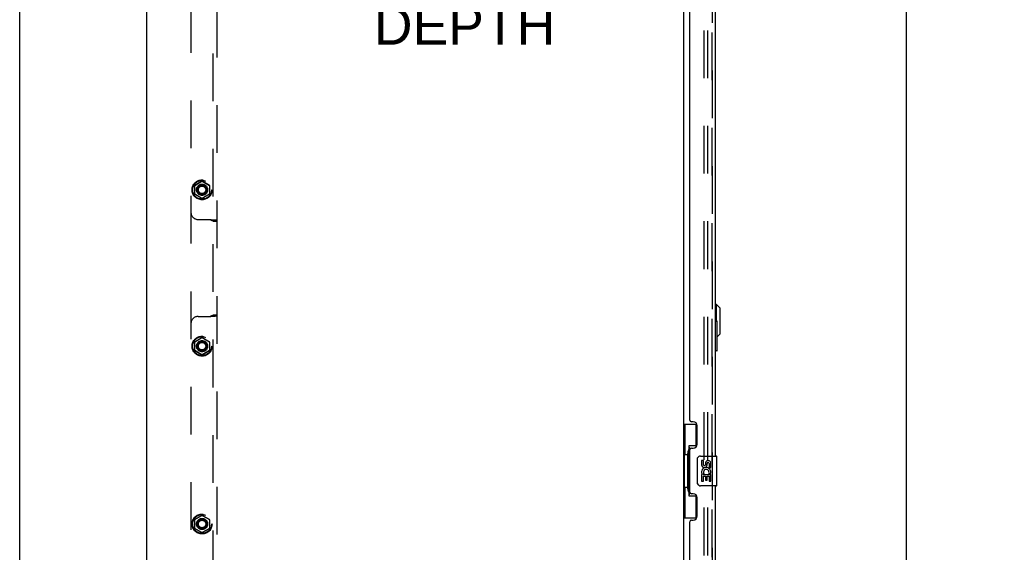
# Model space of a CAD drawing. Header units: inches. Extents: x 0 to 291, y 0 to 188.
# Tile 17 of 113: x 0 to 33, y 101 to 119. Entities that reach past the tile are written whole.
import ezdxf

# ---------------------------------------------------------------- set-up
doc = ezdxf.new("R2010")
doc.units = ezdxf.units.IN
doc.header["$LTSCALE"] = 16.018896
doc.header["$MEASUREMENT"] = 0
doc.linetypes.add('HIDDEN', pattern=[0.2, 0.1, -0.1])
doc.layers.get('0').update_dxf_attribs({"linetype": 'CONTINUOUS'})
for name, color, linetype in [('DEFAULT_2', 8, 'HIDDEN'), ('DIMENSIONS', 7, 'CONTINUOUS'), ('EXR_ENCLOSURE_DOOR_ASSEMBLY', 7, 'CONTINUOUS'), ('LEFT_OR_SECONDARY_DOOR_ASSEMBLY', 7, 'CONTINUOUS'), ('RIGHT_OR_MAIN_DOOR_ASSEMBLY', 7, 'CONTINUOUS'), ('SUBPANELS', 7, 'CONTINUOUS')]:
    doc.layers.add(name, color=color, linetype=linetype)
doc.styles.get("Standard").update_dxf_attribs({"font": 'arial.ttf'})
doc.dimstyles.new('DIMSTYLE_1', dxfattribs={"dimtxt": 1.284938, "dimasz": 1.713251, "dimexe": 0.09, "dimexo": 0.07, "dimgap": 0.0375, "dimtad": 0, "dimtih": 1, "dimtoh": 1, "dimzin": 4, "dimdsep": 46, "dimtxsty": 'Standard', "dimblk": '_FILLED', "dimblk1": '_FILLED', "dimblk2": '_FILLED', "dimcen": 0.09, "dimadec": 3, "dimazin": 1, "dimtfac": 1, "dimtdec": 3, "dimtofl": 0, "dimtmove": 0, "dimatfit": 3, "dimldrblk": '_FILLED', "dimfxl": 0, "dimtolj": 1, "dimtzin": 4, "dimarcsym": 0})

# ---------------------------------------------------------------- blocks, each defined once
blk = doc.blocks.new('_FILLED')
at = {"color": 0, "linetype": 'ByBlock'}
blk.add_solid([(0, 0), (-1, 0.2), (-1, -0.2)], dxfattribs=at)
blk = doc.blocks.new('*D10')
at = {"layer": 'DIMENSIONS', "color": 2, "linetype": 'Continuous'}
for p, q in [((24.276, 130.287), (31.275, 130.287)), ((29.733, 130.287), (29.733, 95.141)), ((29.733, 55.787), (29.733, 90.644)), ((24.276, 55.787), (31.275, 55.787))]:
    blk.add_line(p, q, dxfattribs=at)
at = {"layer": 'DIMENSIONS', "color": 2, "linetype": 'Continuous', "xscale": 1.7132508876, "yscale": 1.7132508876, "zscale": 1.7132508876}
for p, rotation in [((29.733, 130.287), 90), ((29.733, 55.787), 270)]:
    blk.add_blockref('_FILLED', p, dxfattribs=dict(at, rotation=rotation))
at = {"layer": 'DIMENSIONS', "color": 2, "linetype": 'Continuous', "insert": (29.733, 94.499), "char_height": 1.2849, "width": 6.57277, "attachment_point": 2, "line_spacing_factor": 0.9}
blk.add_mtext('74.50\\PDOORS', dxfattribs=at)
blk = doc.blocks.new('*D14')
at = {"layer": 'DIMENSIONS', "color": 2, "linetype": 'Continuous'}
for p, q in [((6.615, 124.087), (6.615, 121.053)), ((6.615, 122.595), (12.03, 122.595)), ((23.219, 122.595), (17.805, 122.595))]:
    blk.add_line(p, q, dxfattribs=at)
at = {"layer": 'DIMENSIONS', "color": 2, "linetype": 'Continuous', "xscale": 1.7132508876, "yscale": 1.7132508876, "zscale": 1.7132508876, "rotation": 180}
blk.add_blockref('_FILLED', (6.615, 122.595), dxfattribs=at)
at = {"layer": 'DIMENSIONS', "color": 2, "linetype": 'Continuous', "xscale": 1.7132508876, "yscale": 1.7132508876, "zscale": 1.7132508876}
blk.add_blockref('_FILLED', (23.219, 122.595), dxfattribs=at)
at = {"layer": 'DIMENSIONS', "color": 2, "linetype": 'Continuous', "insert": (14.917, 123.237), "char_height": 1.2849, "width": 7.06955, "attachment_point": 2, "line_spacing_factor": 0.9}
blk.add_mtext('16.60\\PUSABLE\\PDEPTH', dxfattribs=at)

msp = doc.modelspace()

# ---------------------------------------------------------------- linework, layer by layer
at = {"color": 7, "linetype": 'Continuous'}
for p, q in [((0, 0), (0, 188.4576)), ((4.2654, 49.1617), (4.2654, 132.9117)), ((22.2654, 129.7555), (22.2654, 56.318))]:
    msp.add_line(p, q, dxfattribs=at)
at = {"layer": 'DEFAULT_2', "color": 8, "linetype": 'HIDDEN'}
for p, q in [((22.9529, 56.0992), (22.9529, 129.9742)), ((23.0779, 56.0992), (23.0779, 129.9742))]:
    msp.add_line(p, q, dxfattribs=at)
at = {"layer": 'EXR_ENCLOSURE_DOOR_ASSEMBLY', "color": 3, "linetype": 'Continuous'}
for p, q in [((23.3334, 108.8167), (23.3334, 122.3167)), ((23.3334, 104.2867), (23.3334, 107.8167))]:
    msp.add_line(p, q, dxfattribs=at)
at = {"layer": 'EXR_ENCLOSURE_DOOR_ASSEMBLY', "color": 7, "linetype": 'Continuous'}
for p, q in [((23.3728, 109.3679), (23.3334, 109.3679)), ((23.3728, 108.8167), (23.3728, 109.3679)), ((23.4909, 109.2498), (23.3728, 109.3679)), ((23.4909, 108.3837), (23.4909, 109.2498)), ((23.3234, 108.8167), (23.3784, 108.8167)), ((23.3934, 107.8317), (23.3934, 108.8017)), ((23.4909, 108.3837), (23.3934, 108.2862)), ((23.3784, 107.8167), (23.3234, 107.8167))]:
    msp.add_line(p, q, dxfattribs=at)
for centre, start, end in [((23.3784, 108.8017), 0, 90), ((23.3784, 107.8317), 270, 360)]:
    msp.add_arc(centre, 0.015, start, end, dxfattribs=at)
at = {"layer": 'LEFT_OR_SECONDARY_DOOR_ASSEMBLY', "color": 8, "linetype": 'HIDDEN'}
msp.add_line((23.2194, 56.0332), (23.2194, 130.0402), dxfattribs=at)
at = {"layer": 'LEFT_OR_SECONDARY_DOOR_ASSEMBLY', "color": 3, "linetype": 'Continuous'}
for p, q in [((23.3234, 124.7867), (23.3234, 104.2867)), ((22.4694, 105.4942), (22.4694, 123.5792)), ((22.5894, 105.4342), (22.5294, 105.4342)), ((22.7194, 104.6842), (22.7194, 105.3042)), ((22.4694, 103.0792), (22.4694, 104.4942)), ((22.5294, 104.5542), (22.5894, 104.5542)), ((23.3234, 103.2867), (23.3234, 82.7867)), ((22.5894, 103.0192), (22.5294, 103.0192)), ((22.7194, 102.2692), (22.7194, 102.8892)), ((22.4694, 83.9942), (22.4694, 102.0792)), ((22.5294, 102.1392), (22.5894, 102.1392))]:
    msp.add_line(p, q, dxfattribs=at)
at = {"layer": 'LEFT_OR_SECONDARY_DOOR_ASSEMBLY', "color": 7, "linetype": 'Continuous'}
for p, q in [((22.2654, 105.3617), (22.7059, 105.3617)), ((22.3044, 105.3617), (22.3044, 104.3367)), ((22.6694, 105.3617), (22.6694, 104.5819)), ((22.4054, 104.367), (22.4054, 104.3875)), ((22.4424, 104.6267), (22.4424, 102.9467)), ((22.6694, 104.6267), (22.4424, 104.6267)), ((22.2828, 104.3367), (22.2828, 103.2367)), ((22.2828, 104.3367), (22.4054, 104.3367)), ((22.4054, 103.2367), (22.4054, 104.3367)), ((22.7285, 103.3867), (22.7285, 104.1867)), ((22.8284, 104.2867), (23.3684, 104.2867)), ((22.866, 104.1325), (22.866, 103.9962)), ((22.9289, 104.1325), (22.866, 104.1325)), ((22.9289, 103.9962), (22.9289, 104.1325)), ((22.994, 104.0588), (22.9941, 103.9898)), ((23.0547, 103.9962), (23.0547, 104.0382)), ((23.1175, 104.0382), (23.1175, 103.9019)), ((23.1804, 103.9019), (23.1804, 104.0382)), ((23.3834, 103.3017), (23.3834, 104.2717)), ((22.9187, 103.6713), (22.9461, 103.6905)), ((23.1098, 103.7073), (23.1675, 103.6823)), ((23.1175, 103.9019), (23.1804, 103.9019)), ((22.866, 103.6713), (22.866, 103.4409)), ((22.8843, 103.6713), (22.866, 103.6713)), ((22.866, 103.4409), (22.9289, 103.4409)), ((22.9187, 103.6713), (23.1804, 103.6713)), ((22.9289, 103.4409), (22.9289, 103.6084)), ((22.9289, 103.6084), (22.9941, 103.6084)), ((22.9941, 103.6084), (22.9941, 103.4724)), ((22.9941, 103.4724), (23.0547, 103.4724)), ((23.0547, 103.4724), (23.0547, 103.6084)), ((23.0547, 103.6084), (23.1175, 103.6084)), ((23.1175, 103.6084), (23.1175, 103.4409)), ((23.1175, 103.4409), (23.1804, 103.4409)), ((23.1804, 103.4409), (23.1804, 103.6713)), ((22.2828, 103.2367), (22.4054, 103.2367)), ((22.3044, 103.2367), (22.3044, 102.2117)), ((22.4054, 103.186), (22.4054, 103.2065)), ((23.3684, 103.2867), (22.8284, 103.2867)), ((22.4424, 102.9467), (22.6694, 102.9467)), ((22.6694, 102.9916), (22.6694, 102.2117)), ((22.2654, 102.2117), (22.7059, 102.2117))]:
    msp.add_line(p, q, dxfattribs=at)
for points in [[(22.4424, 104.603), (22.4426, 104.5996), (22.4431, 104.596), (22.444, 104.592), (22.4453, 104.5876), (22.4469, 104.5829), (22.449, 104.5778), (22.4515, 104.5722), (22.4544, 104.5663), (22.4578, 104.5598), (22.4617, 104.5529), (22.466, 104.5455), (22.4708, 104.5377), (22.4761, 104.5293), (22.4784, 104.5257)], [(22.7285, 104.1867), (22.7287, 104.193), (22.7293, 104.1993), (22.7302, 104.2054), (22.7315, 104.2114), (22.7332, 104.2172), (22.7352, 104.2229)], [(22.7352, 103.3506), (22.7332, 103.3563), (22.7315, 103.3621), (22.7302, 103.3681), (22.7293, 103.3742), (22.7287, 103.3804), (22.7285, 103.3867)], [(22.4784, 103.0477), (22.4761, 103.0442), (22.4708, 103.0358), (22.466, 103.028), (22.4617, 103.0206), (22.4578, 103.0137), (22.4544, 103.0072), (22.4515, 103.0013), (22.449, 102.9957), (22.4469, 102.9906), (22.4453, 102.9859), (22.444, 102.9815), (22.4431, 102.9775), (22.4426, 102.9738), (22.4424, 102.9705)]]:
    msp.add_lwpolyline(points, dxfattribs=at)
at = {"layer": 'LEFT_OR_SECONDARY_DOOR_ASSEMBLY', "color": 3, "linetype": 'Continuous'}
for centre, radius, start, end in [((22.5294, 105.4942), 0.06, 180, 270), ((22.5894, 105.3042), 0.13, 0, 90), ((22.5894, 104.6842), 0.13, 270, 360), ((22.5294, 104.4942), 0.06, 90, 180), ((22.5294, 103.0792), 0.06, 180, 270), ((22.5894, 102.8892), 0.13, 0, 90), ((22.5294, 102.0792), 0.06, 90, 180), ((22.5894, 102.2692), 0.13, 270, 360)]:
    msp.add_arc(centre, radius, start, end, dxfattribs=at)
at = {"layer": 'LEFT_OR_SECONDARY_DOOR_ASSEMBLY', "color": 7, "linetype": 'Continuous'}
for centre, radius, start, end in [((22.8284, 104.1867), 0.1, 90, 158.79459), ((23.0862, 104.0382), 0.0943, 68.69989, 167.43379), ((23.0861, 104.0382), 0.0314, 0, 180.04847), ((23.0862, 104.0382), 0.0943, 0, 68.67039), ((23.3684, 104.2717), 0.015, 0, 90), ((23.0199, 103.7445), 0.1541, 161.41988, 206.19629), ((22.9604, 103.9962), 0.0943, 180, 360), ((23.0232, 103.7447), 0.1572, 336.59665, 161.87913), ((22.9604, 103.9962), 0.0314, 180, 261.22946), ((23.0232, 103.7447), 0.0943, 336.59665, 215.11217), ((22.9597, 104.0011), 0.0362, 263.42855, 341.76278), ((22.8284, 103.3867), 0.1, 201.20502, 270), ((23.0232, 103.7447), 0.1572, 205.73705, 207.8532), ((23.3684, 103.3017), 0.015, 270, 360)]:
    msp.add_arc(centre, radius, start, end, dxfattribs=at)
for centre, start_param, end_param in [((22.5095, 104.3772), 0.699287, 1.5140098), ((22.5095, 104.3772), -4.6556025, -3.8408796), ((22.5095, 103.1962), 0.699287, 1.5140098), ((22.5095, 103.1962), -4.6556025, -3.8408796)]:
    msp.add_ellipse(centre, major_axis=(0, 0.18), ratio=0.5794935, start_param=start_param, end_param=end_param, dxfattribs=at)
at = {"layer": 'RIGHT_OR_MAIN_DOOR_ASSEMBLY', "color": 8, "linetype": 'HIDDEN'}
msp.add_line((23.2194, 130.0402), (23.2194, 56.0332), dxfattribs=at)
at = {"layer": 'SUBPANELS', "color": 8, "linetype": 'HIDDEN'}
for p, q in [((6.6154, 128.8805), (6.6154, 57.193)), ((6.4904, 58.535), (6.4904, 127.5385)), ((5.7404, 122.6305), (5.7404, 63.443)), ((5.8629, 113.3642), (5.8629, 113.0842)), ((5.8654, 113.3628), (5.8654, 113.0857)), ((5.8679, 113.3729), (6.1104, 113.5129)), ((6.1104, 113.51), (5.8704, 113.3715)), ((6.1204, 113.5129), (6.3629, 113.3729)), ((6.3604, 113.3715), (6.1204, 113.51)), ((6.3654, 113.3628), (6.3654, 113.0857)), ((6.3679, 113.3642), (6.3679, 113.0842)), ((6.1104, 112.9356), (5.8679, 113.0756)), ((5.8704, 113.077), (6.1104, 112.9385)), ((6.1204, 112.9385), (6.3604, 113.077)), ((6.3629, 113.0756), (6.1204, 112.9356)), ((5.9904, 112.2242), (6.4055, 112.2242)), ((6.4904, 112.1669), (6.6154, 112.1669)), ((5.9904, 108.9742), (6.4055, 108.9742)), ((6.4784, 108.9814), (6.5084, 108.9819)), ((6.4904, 109.0316), (6.6154, 109.0316)), ((5.8629, 108.1142), (5.8629, 107.8342)), ((5.8654, 108.1128), (5.8654, 107.8357)), ((5.8679, 108.1229), (6.1104, 108.2629)), ((6.1104, 108.26), (5.8704, 108.1215)), ((6.1204, 108.2629), (6.3629, 108.1229)), ((6.3604, 108.1215), (6.1204, 108.26)), ((6.3654, 108.1128), (6.3654, 107.8357)), ((6.3679, 108.1142), (6.3679, 107.8342)), ((6.1104, 107.6856), (5.8679, 107.8256)), ((5.8704, 107.827), (6.1104, 107.6885)), ((6.1204, 107.6885), (6.3604, 107.827)), ((6.3629, 107.8256), (6.1204, 107.6856)), ((5.8629, 102.1455), (5.8629, 101.8655)), ((5.8654, 102.1441), (5.8654, 101.8669)), ((5.8679, 102.1542), (6.1104, 102.2942)), ((6.1104, 102.2913), (5.8704, 102.1527)), ((6.1204, 102.2942), (6.3629, 102.1542)), ((6.3604, 102.1527), (6.1204, 102.2913)), ((6.3654, 102.1441), (6.3654, 101.8669)), ((6.3679, 102.1455), (6.3679, 101.8655)), ((6.1104, 101.7168), (5.8679, 101.8568)), ((5.8704, 101.8583), (6.1104, 101.7197)), ((6.1204, 101.7197), (6.3604, 101.8583)), ((6.3629, 101.8568), (6.1204, 101.7168))]:
    msp.add_line(p, q, dxfattribs=at)
for points in [[(6.3912, 112.2242), (6.4037, 112.2164), (6.4167, 112.2096), (6.4301, 112.2035), (6.4431, 112.1982), (6.4548, 112.1938), (6.4654, 112.1895), (6.4751, 112.1851), (6.483, 112.1801), (6.4884, 112.1742), (6.4904, 112.1669)], [(6.4055, 112.2242), (6.4255, 112.2203), (6.4467, 112.2182), (6.4684, 112.2173), (6.4784, 112.2171)], [(6.4784, 112.2171), (6.5084, 112.2166), (6.5261, 112.2161), (6.5425, 112.2151), (6.558, 112.2134), (6.573, 112.2105), (6.5868, 112.2062), (6.5988, 112.1999), (6.6062, 112.1933)], [(6.4818, 112.217), (6.4989, 112.2166), (6.5152, 112.2159), (6.5306, 112.2149), (6.5452, 112.2135), (6.5593, 112.2117), (6.5722, 112.2093), (6.5842, 112.206), (6.5939, 112.2022), (6.5999, 112.1988), (6.604, 112.1956), (6.6062, 112.1933)], [(6.6062, 112.1933), (6.6079, 112.1912), (6.6135, 112.1803), (6.6154, 112.1669)], [(6.3912, 108.9742), (6.4037, 108.9821), (6.4167, 108.9889), (6.4301, 108.995), (6.4431, 109.0003), (6.4548, 109.0047), (6.4654, 109.009), (6.4751, 109.0134), (6.483, 109.0184), (6.4884, 109.0243), (6.4904, 109.0316)], [(6.4055, 108.9742), (6.4255, 108.9782), (6.4467, 108.9802), (6.4684, 108.9812)], [(6.6062, 109.0052), (6.6034, 109.0024), (6.5981, 108.9986), (6.591, 108.995), (6.5814, 108.9916), (6.5704, 108.9888), (6.5599, 108.9869), (6.549, 108.9854), (6.5371, 108.9842), (6.5244, 108.9832), (6.5111, 108.9824), (6.4975, 108.9819), (6.4842, 108.9815), (6.4684, 108.9812)], [(6.5084, 108.9819), (6.5261, 108.9824), (6.5425, 108.9834), (6.558, 108.9851), (6.573, 108.9879), (6.5868, 108.9922), (6.5988, 108.9986), (6.6062, 109.0052)], [(6.6062, 109.0052), (6.6079, 109.0073), (6.6135, 109.0182), (6.6154, 109.0316)]]:
    msp.add_lwpolyline(points, dxfattribs=at)
for centre, radius in [((6.1154, 113.2242), 0.335), ((6.1154, 113.2242), 0.3315), ((6.1154, 113.2242), 0.3183), ((6.1154, 113.2242), 0.3148), ((6.1154, 113.2242), 0.1875), ((6.1154, 113.2242), 0.176), ((6.1154, 113.2242), 0.156), ((6.1154, 113.2242), 0.155), ((6.1154, 113.2242), 0.125), ((6.1154, 107.9742), 0.335), ((6.1154, 107.9742), 0.3315), ((6.1154, 107.9742), 0.3183), ((6.1154, 107.9742), 0.3148), ((6.1154, 107.9742), 0.1875), ((6.1154, 107.9742), 0.176), ((6.1154, 107.9742), 0.156), ((6.1154, 107.9742), 0.155), ((6.1154, 107.9742), 0.125), ((6.1154, 102.0055), 0.335), ((6.1154, 102.0055), 0.3315), ((6.1154, 102.0055), 0.3183), ((6.1154, 102.0055), 0.3148), ((6.1154, 102.0055), 0.1875), ((6.1154, 102.0055), 0.176), ((6.1154, 102.0055), 0.156), ((6.1154, 102.0055), 0.155), ((6.1154, 102.0055), 0.125)]:
    msp.add_circle(centre, radius, dxfattribs=at)
for centre, radius, start, end in [((5.8729, 113.3642), 0.01, 120.00831, 179.98962), ((5.8754, 113.3628), 0.01, 120.00732, 179.99584), ((6.1154, 113.5043), 0.01, 60.00921, 119.98925), ((6.1154, 113.5014), 0.01, 60.00953, 119.99509), ((6.3554, 113.3628), 0.01, 0.00844, 59.99737), ((6.3579, 113.3642), 0.01, 0.00876, 59.98998), ((5.8729, 113.0842), 0.01, 180.00876, 239.98998), ((5.8754, 113.0857), 0.01, 180.00844, 239.99737), ((6.1154, 112.9471), 0.01, 240.00953, 299.99509), ((6.1154, 112.9442), 0.01, 240.00921, 299.98925), ((6.3554, 113.0857), 0.01, 300.00732, 359.99584), ((6.3579, 113.0842), 0.01, 300.00831, 359.98962), ((5.9904, 112.4742), 0.25, 180, 270), ((5.9904, 108.7242), 0.25, 90, 180), ((5.8729, 108.1142), 0.01, 120.00831, 179.98962), ((5.8754, 108.1128), 0.01, 120.00732, 179.99584), ((6.1154, 108.2543), 0.01, 60.00921, 119.98925), ((6.1154, 108.2514), 0.01, 60.00953, 119.99509), ((6.3554, 108.1128), 0.01, 0.00844, 59.99737), ((6.3579, 108.1142), 0.01, 0.00876, 59.98998), ((5.8729, 107.8342), 0.01, 180.00876, 239.98998), ((5.8754, 107.8357), 0.01, 180.00844, 239.99737), ((6.1154, 107.6971), 0.01, 240.00953, 299.99509), ((6.1154, 107.6942), 0.01, 240.00921, 299.98925), ((6.3554, 107.8357), 0.01, 300.00732, 359.99584), ((6.3579, 107.8342), 0.01, 300.00831, 359.98962), ((5.8729, 102.1455), 0.01, 120.00831, 179.98962), ((5.8754, 102.1441), 0.01, 120.00732, 179.99584), ((6.1154, 102.2855), 0.01, 60.00921, 119.98925), ((6.1154, 102.2826), 0.01, 60.00953, 119.99509), ((6.3554, 102.1441), 0.01, 0.00844, 59.99737), ((6.3579, 102.1455), 0.01, 0.00876, 59.98998), ((5.8729, 101.8655), 0.01, 180.00876, 239.98998), ((5.8754, 101.8669), 0.01, 180.00844, 239.99737), ((6.1154, 101.7284), 0.01, 240.00953, 299.99509), ((6.1154, 101.7255), 0.01, 240.00921, 299.98925), ((6.3554, 101.8669), 0.01, 300.00732, 359.99584), ((6.3579, 101.8655), 0.01, 300.00831, 359.98962)]:
    msp.add_arc(centre, radius, start, end, dxfattribs=at)

# ---------------------------------------------------------------- dimensions: what is measured, and where the dimension line sits
at = {"layer": 'DIMENSIONS', "color": 2, "linetype": 'Continuous'}
for base, p1, p2, angle, text, picture, middle in [((29.7328, 130.2867), (24.2062, 55.7867), (24.2062, 130.2867), 90, '<>\\PDOORS', '*D10', (29.7328, 92.8926)), ((6.6154, 122.5947), (23.2194, 55.8907), (6.6154, 120.9828), 180, '<>\\PUSABLE\\PDEPTH', '*D14', (14.9174, 120.6673))]:
    dim = msp.add_linear_dim(base=base, p1=p1, p2=p2, angle=angle, text=text, dimstyle='DIMSTYLE_1', dxfattribs=at)
    dim.commit()
    dim.dimension.update_dxf_attribs({"geometry": picture, "text_midpoint": middle, "dimtype": 160})

doc.saveas('drawing.dxf')
